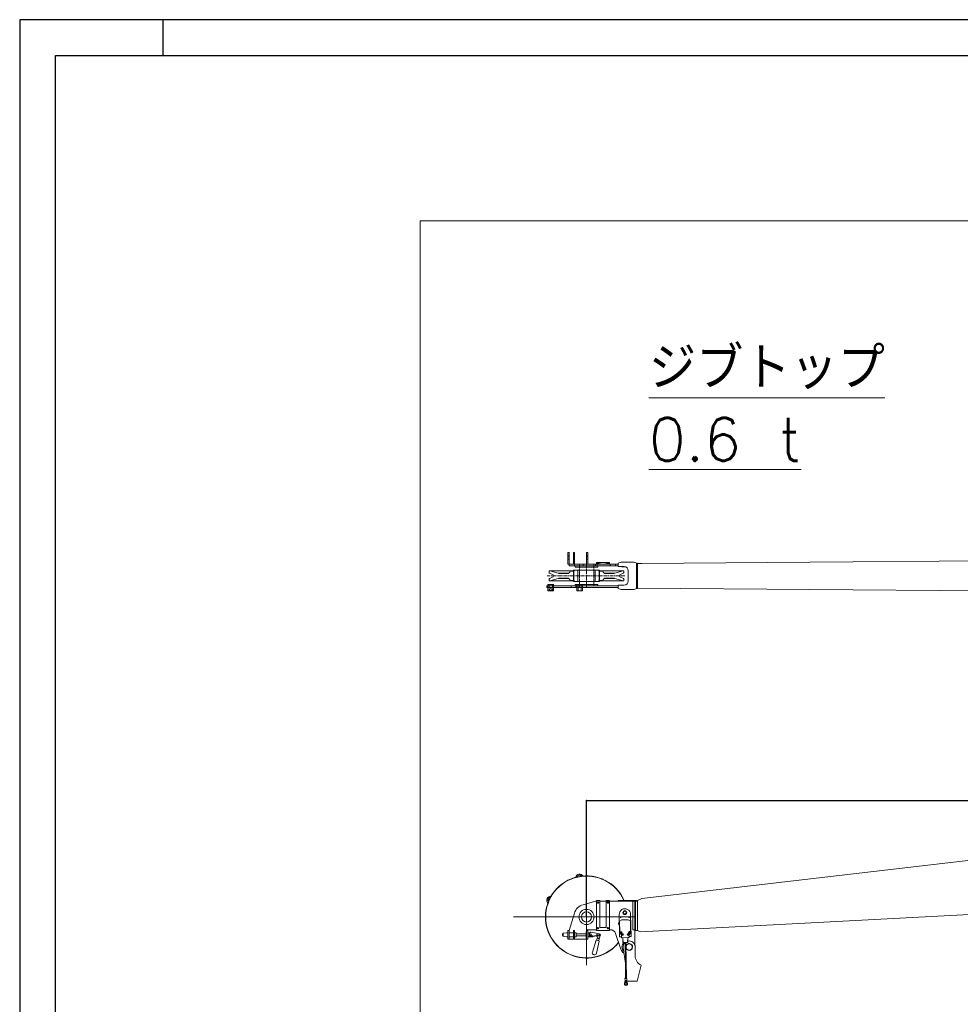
# Model space of a CAD drawing. Extents: x 0 to 59450, y 0 to 42050.
# Tile 75 of 256: x 0 to 6576, y 35166 to 42050. Entities that reach past the tile are written whole.
import ezdxf

# ---------------------------------------------------------------- set-up
doc = ezdxf.new("R2010")
doc.units = 0
doc.header["$LTSCALE"] = 20
doc.header["$MEASUREMENT"] = 0
doc.linetypes.add('CENTER', pattern=[2, 1.25, -0.25, 0.25, -0.25])
doc.linetypes.add('HIDDEN', pattern=[0.375, 0.25, -0.125])
doc.layers.get('0').update_dxf_attribs({"linetype": 'CONTINUOUS'})
doc.layers.get('Defpoints').update_dxf_attribs({"linetype": 'CONTINUOUS'})
doc.styles.add('KNJYOKO', font='TXT', dxfattribs={"bigfont": 'BIGFONT'})
doc.dimstyles.new('DXF001', dxfattribs={"dimtxt": 3.1, "dimasz": 2, "dimexe": 2, "dimexo": 0.8, "dimgap": 0.09, "dimtad": 1, "dimdsep": 46, "dimtxsty": 'STANDARD', "dimcen": 0.09, "dimazin": 2, "dimtfac": 0.645161, "dimtdec": 4, "dimtmove": 0, "dimatfit": 3, "dimfxl": 1, "dimtvp": 0.66129, "dimtolj": 1, "dimtzin": 0, "dimarcsym": 0})

# ---------------------------------------------------------------- blocks, each defined once
blk = doc.blocks.new('_OPEN')
at = {"color": 0, "linetype": 'ByBlock', "lineweight": -2}
for p, q in [((-1, 0.166667), (0, 0)), ((0, 0), (-1, -0.166667)), ((0, 0), (-1, 0))]:
    blk.add_line(p, q, dxfattribs=at)
blk = doc.blocks.new('*D42')
at = {"color": 0, "linetype": 'Continuous', "lineweight": -2}
for p, q in [((3963, 35777.6), (3963, 36592.3)), ((3965, 36590.3), (11558, 36590.3)), ((11560, 36257.4), (11560, 36592.3))]:
    blk.add_line(p, q, dxfattribs=at)
at = {"layer": 'Defpoints', "color": 0, "linetype": 'Continuous'}
for p in [(11560, 36590.3), (11560, 36256.6), (3963, 35776.8)]:
    blk.add_point(p, dxfattribs=at)
at = {"color": 0, "linetype": 'Continuous', "lineweight": -2, "xscale": 2, "yscale": 2, "zscale": 2, "rotation": 180}
blk.add_blockref('_OPEN', (3963, 36590.3), dxfattribs=at)
at = {"color": 0, "linetype": 'Continuous', "lineweight": -2, "xscale": 2, "yscale": 2, "zscale": 2}
blk.add_blockref('_OPEN', (11560, 36590.3), dxfattribs=at)
at = {"color": 0, "linetype": 'Continuous', "lineweight": 13, "insert": (7935.4, 36640.4), "char_height": 100, "attachment_point": 5}
blk.add_mtext('\\A1;\\A1;7600', dxfattribs=at)

msp = doc.modelspace()

# ---------------------------------------------------------------- linework, layer by layer
at = {"color": 1, "linetype": 'Continuous'}
for p, q in [((59450, 42050), (0, 42050)), ((0, 42050), (0, 0)), ((1000, 42050), (1000, 41800))]:
    msp.add_line(p, q, dxfattribs=at)
at = {"color": 3, "linetype": 'Continuous'}
for p, q in [((250, 250), (250, 41800)), ((250, 41800), (59200, 41800))]:
    msp.add_line(p, q, dxfattribs=at)
at = {"color": 3, "linetype": 'Continuous', "lineweight": 13}
for p, q in [((23994.193, 40643.92), (2798.806, 40643.92)), ((2798.806, 40643.92), (2798.806, 29215.646)), ((3833.042, 38323.869), (3833.042, 38293.869)), ((3833.042, 38293.869), (3833.042, 38243.869)), ((3833.043, 38323.87), (3841.043, 38323.87)), ((3833.043, 38293.87), (3841.043, 38293.87)), ((3841.042, 38293.869), (3841.042, 38323.869)), ((3841.042, 38243.869), (3841.042, 38293.869)), ((3871.042, 38323.869), (3871.042, 38293.869)), ((3871.042, 38293.869), (3871.042, 38243.869)), ((3871.043, 38323.87), (3879.043, 38323.87)), ((3871.043, 38293.87), (3879.043, 38293.87)), ((3879.042, 38293.869), (3879.042, 38323.869)), ((3879.042, 38243.869), (3879.042, 38293.869)), ((3963.042, 38323.869), (3963.042, 38293.869)), ((3963.042, 38293.869), (3963.042, 38243.869)), ((3963.043, 38323.87), (3971.043, 38323.87)), ((3963.043, 38293.87), (3971.043, 38293.87)), ((3971.042, 38293.869), (3971.042, 38323.869)), ((3971.042, 38243.869), (3971.042, 38293.869)), ((8060.012, 38275.871), (5523.645, 38256.841)), ((3833.042, 38243.869), (3841.042, 38243.869)), ((3841.042, 38243.869), (3841.042, 38231.869)), ((3877.97, 38243.869), (3841.042, 38243.869)), ((3841.042, 38231.869), (3877.97, 38231.869)), ((3877.969, 38243.868), (3877.969, 38231.868)), ((3939.447, 38243.869), (3877.97, 38243.869)), ((3877.97, 38231.869), (3939.447, 38231.869)), ((4042.042, 38221.869), (3884.042, 38221.869)), ((3884.043, 38221.869), (3884.043, 38231.869)), ((4025.836, 38243.869), (3939.447, 38243.869)), ((3939.447, 38243.868), (3939.447, 38231.868)), ((3939.447, 38231.869), (4025.836, 38231.869)), ((4033.042, 38243.869), (4025.836, 38243.869)), ((4025.836, 38243.868), (4025.836, 38231.868)), ((4025.836, 38231.869), (4036.441, 38231.869)), ((4033.042, 38253.873), (4033.042, 38243.873)), ((4055.042, 38253.873), (4033.042, 38253.873)), ((4033.042, 38243.873), (4055.042, 38243.873)), ((4036.44, 38243.868), (4036.44, 38231.868)), ((4036.441, 38231.869), (4185.042, 38231.869)), ((4042.043, 38231.869), (4042.043, 38221.869)), ((4055.042, 38243.873), (4055.042, 38253.873)), ((4101.042, 38253.873), (4055.042, 38253.873)), ((4101.042, 38243.869), (4055.042, 38243.869)), ((4101.042, 38243.873), (4101.042, 38253.873)), ((4123.042, 38253.873), (4101.042, 38253.873)), ((4101.042, 38243.873), (4123.042, 38243.873)), ((4123.042, 38243.873), (4123.042, 38253.873)), ((4185.042, 38243.869), (4123.042, 38243.869)), ((4185.042, 38249.869), (4205.042, 38256.869)), ((4185.042, 38249.869), (4185.042, 38226.869)), ((4185.042, 38226.869), (4225.042, 38226.869)), ((4257.354, 38256.869), (4205.042, 38256.869)), ((4211.042, 38223.869), (4211.042, 38226.869)), ((4237.811, 38223.869), (4211.042, 38223.869)), ((4278.716, 38256.869), (4261.368, 38256.869)), ((4295.042, 38256.869), (4282.731, 38256.869)), ((4295.042, 38256.869), (4313.222, 38250.506)), ((4315.042, 38249.869), (4313.222, 38250.506)), ((4313.222, 38250.506), (4313.222, 38073.232)), ((4315.042, 38073.87), (4315.042, 38249.87)), ((4320.042, 38249.869), (4315.042, 38249.87)), ((4320.042, 38073.869), (4320.042, 38249.869)), ((4349.125, 38247.898), (4320.042, 38247.668)), ((5523.645, 38256.841), (4349.125, 38247.898)), ((3700.992, 38197.869), (3700.992, 38185.401)), ((3706.992, 38197.869), (3700.992, 38197.869)), ((3706.992, 38197.869), (3700.992, 38197.869)), ((3700.992, 38197.869), (3700.992, 38185.401)), ((3700.992, 38125.869), (3700.992, 38138.338)), ((3700.992, 38125.869), (3700.992, 38138.338)), ((3701.017, 38138.833), (3705.893, 38143.708)), ((3704.079, 38180.781), (3725.202, 38172.032)), ((3704.079, 38180.781), (3725.202, 38172.032)), ((3704.079, 38142.957), (3725.202, 38151.707)), ((3704.079, 38142.957), (3725.202, 38151.707)), ((3764.086, 38179.744), (3706.992, 38197.869)), ((3872.992, 38197.869), (3706.992, 38197.869)), ((3764.086, 38179.744), (3706.992, 38197.869)), ((3764.086, 38143.994), (3706.992, 38125.869)), ((3764.086, 38143.994), (3706.992, 38125.869)), ((3836.756, 38179.744), (3764.086, 38179.744)), ((3836.756, 38143.994), (3764.086, 38143.994)), ((3828.301, 38177.869), (3776.189, 38177.869)), ((3828.301, 38177.869), (3776.189, 38177.869)), ((3828.301, 38145.869), (3776.189, 38145.869)), ((3828.301, 38145.869), (3776.189, 38145.869)), ((3872.865, 38194.369), (3847.992, 38194.369)), ((3872.865, 38194.369), (3847.992, 38194.369)), ((3877.742, 38197.469), (3868.992, 38197.469)), ((3868.992, 38197.469), (3868.992, 38194.469)), ((3868.992, 38197.469), (3868.992, 38194.469)), ((3877.742, 38197.469), (3868.992, 38197.469)), ((3877.742, 38197.469), (3868.992, 38197.469)), ((3868.992, 38197.469), (3868.992, 38194.469)), ((3868.992, 38194.469), (3877.742, 38194.469)), ((3868.992, 38194.469), (3877.742, 38194.469)), ((3868.992, 38194.469), (3877.742, 38194.469)), ((3873.442, 38193.369), (3872.865, 38194.369)), ((3874.992, 38194.369), (3872.865, 38194.369)), ((3873.442, 38193.369), (3872.865, 38194.369)), ((3872.992, 38197.469), (3872.992, 38201.369)), ((3872.992, 38201.369), (3892.242, 38201.369)), ((3872.992, 38201.369), (3892.242, 38201.369)), ((3872.992, 38197.469), (3872.992, 38201.369)), ((3873.23, 38197.469), (3872.992, 38197.707)), ((3874.992, 38197.469), (3872.992, 38197.469)), ((3872.992, 38193.269), (3872.992, 38130.469)), ((3872.992, 38193.269), (3874.992, 38193.269)), ((3872.992, 38193.269), (3874.992, 38193.269)), ((3872.992, 38193.269), (3872.992, 38130.469)), ((3876.23, 38194.469), (3873.23, 38197.469)), ((3874.992, 38193.369), (3873.442, 38193.369)), ((3873.442, 38193.369), (3873.442, 38130.369)), ((3873.442, 38193.369), (3873.442, 38130.369)), ((3874.992, 38193.269), (3874.992, 38197.469)), ((3874.992, 38193.269), (3874.992, 38197.469)), ((3877.742, 38194.469), (3877.742, 38197.469)), ((3877.742, 38194.469), (3877.742, 38197.469)), ((3877.742, 38194.469), (3877.742, 38197.469)), ((3892.242, 38201.369), (3892.242, 38201.869)), ((3892.242, 38201.869), (3902.992, 38201.869)), ((3892.242, 38201.869), (3902.992, 38201.869)), ((3892.242, 38201.369), (3892.242, 38201.869)), ((3902.992, 38201.869), (3902.992, 38121.869)), ((3902.992, 38201.869), (3902.992, 38121.869)), ((3902.992, 38201.869), (4033.742, 38201.869)), ((4022.992, 38201.869), (4022.922, 38201.869)), ((4022.992, 38121.869), (4022.992, 38201.869)), ((4022.992, 38201.869), (4033.742, 38201.869)), ((4022.992, 38121.869), (4022.992, 38201.869)), ((4033.742, 38201.869), (4033.742, 38201.369)), ((4033.742, 38201.869), (4033.742, 38201.369)), ((4033.742, 38201.369), (4052.992, 38201.369)), ((4033.742, 38201.369), (4052.992, 38201.369)), ((4056.992, 38197.469), (4048.242, 38197.469)), ((4048.242, 38197.469), (4048.242, 38194.469)), ((4048.242, 38197.469), (4048.242, 38194.469)), ((4056.992, 38197.469), (4048.242, 38197.469)), ((4056.992, 38197.469), (4048.242, 38197.469)), ((4048.242, 38197.469), (4048.242, 38194.469)), ((4048.242, 38194.469), (4056.992, 38194.469)), ((4048.242, 38194.469), (4056.992, 38194.469)), ((4048.242, 38194.469), (4056.992, 38194.469)), ((4050.992, 38197.469), (4050.992, 38193.269)), ((4050.992, 38197.469), (4050.992, 38193.269)), ((4052.992, 38197.469), (4050.992, 38197.469)), ((4053.12, 38194.369), (4050.992, 38194.369)), ((4052.542, 38193.369), (4050.992, 38193.369)), ((4050.992, 38193.269), (4052.992, 38193.269)), ((4050.992, 38193.269), (4052.992, 38193.269)), ((4052.542, 38130.369), (4052.542, 38193.369)), ((4052.542, 38130.369), (4052.542, 38193.369)), ((4052.992, 38201.369), (4052.992, 38197.469)), ((4052.992, 38201.369), (4052.992, 38197.469)), ((4218.992, 38197.869), (4052.992, 38197.869)), ((4052.992, 38130.469), (4052.992, 38193.269)), ((4052.992, 38130.469), (4052.992, 38193.269)), ((4077.992, 38194.369), (4053.12, 38194.369)), ((4077.992, 38194.369), (4053.12, 38194.369)), ((4053.638, 38194.469), (4056.638, 38197.469)), ((4056.992, 38194.469), (4056.992, 38197.469)), ((4056.992, 38194.469), (4056.992, 38197.469)), ((4056.992, 38194.469), (4056.992, 38197.469)), ((4161.899, 38179.744), (4089.229, 38179.744)), ((4161.899, 38143.994), (4089.229, 38143.994)), ((4149.796, 38177.869), (4097.684, 38177.869)), ((4149.796, 38177.869), (4097.684, 38177.869)), ((4149.796, 38145.869), (4097.684, 38145.869)), ((4149.796, 38145.869), (4097.684, 38145.869)), ((4218.992, 38197.869), (4161.899, 38179.744)), ((4218.992, 38197.869), (4161.899, 38179.744)), ((4218.992, 38125.869), (4161.899, 38143.994)), ((4218.992, 38125.869), (4161.899, 38143.994)), ((4200.783, 38172.032), (4221.906, 38180.781)), ((4200.783, 38172.032), (4221.906, 38180.781)), ((4200.783, 38151.707), (4221.906, 38142.957)), ((4200.783, 38151.707), (4221.906, 38142.957)), ((4224.992, 38197.869), (4218.992, 38197.869)), ((4224.992, 38197.869), (4218.992, 38197.869)), ((4224.992, 38185.401), (4224.992, 38197.869)), ((4224.992, 38185.401), (4224.992, 38197.869)), ((4224.992, 38138.338), (4224.992, 38125.869)), ((4224.992, 38138.338), (4224.992, 38125.869)), ((4255.042, 38196.869), (4255.042, 38126.869)), ((3685.067, 38079.869), (3685.067, 38091.869)), ((3724.938, 38091.869), (3685.068, 38091.869)), ((3685.068, 38079.869), (3724.937, 38079.869)), ((3693.068, 38101.869), (3733.068, 38101.869)), ((3693.068, 38091.869), (3693.068, 38101.869)), ((3693.068, 38056.868), (3693.068, 38079.869)), ((3706.992, 38125.869), (3700.992, 38125.869)), ((3706.992, 38125.869), (3700.992, 38125.869)), ((3872.992, 38125.869), (3706.992, 38125.869)), ((3855.553, 38091.869), (3724.937, 38091.869)), ((3724.937, 38079.869), (3851.831, 38079.869)), ((3733.068, 38101.869), (3733.068, 38091.869)), ((3733.068, 38079.869), (3733.068, 38056.868)), ((3872.865, 38129.369), (3847.992, 38129.369)), ((3872.865, 38129.369), (3847.992, 38129.369)), ((3851.831, 38079.865), (3887.597, 38079.867)), ((3887.597, 38091.869), (3855.553, 38091.869)), ((3855.553, 38091.869), (3855.553, 38079.869)), ((3877.742, 38129.269), (3868.992, 38129.269)), ((3868.992, 38129.269), (3868.992, 38126.269)), ((3868.992, 38129.269), (3868.992, 38126.269)), ((3877.742, 38129.269), (3868.992, 38129.269)), ((3877.742, 38129.269), (3868.992, 38129.269)), ((3868.992, 38129.269), (3868.992, 38126.269)), ((3868.992, 38126.269), (3877.742, 38126.269)), ((3868.992, 38126.269), (3877.742, 38126.269)), ((3868.992, 38126.269), (3877.742, 38126.269)), ((3872.301, 38126.269), (3875.301, 38129.269)), ((3873.442, 38130.369), (3872.865, 38129.369)), ((3873.442, 38130.369), (3872.865, 38129.369)), ((3874.992, 38129.369), (3872.865, 38129.369)), ((3872.992, 38130.469), (3874.992, 38130.469)), ((3872.992, 38130.469), (3874.992, 38130.469)), ((3872.992, 38126.269), (3872.992, 38122.369)), ((3874.992, 38126.269), (3872.992, 38126.269)), ((3872.992, 38126.269), (3872.992, 38122.369)), ((3872.992, 38122.369), (3892.242, 38122.369)), ((3872.992, 38122.369), (3892.242, 38122.369)), ((3873.442, 38130.369), (3874.992, 38130.369)), ((3877.619, 38122.369), (3873.719, 38126.269)), ((3874.992, 38130.469), (3874.992, 38126.269)), ((3874.992, 38130.469), (3874.992, 38126.269)), ((3877.742, 38126.269), (3877.742, 38129.269)), ((3877.742, 38126.269), (3877.742, 38129.269)), ((3877.742, 38126.269), (3877.742, 38129.269)), ((3884.042, 38101.869), (3895.797, 38101.869)), ((3884.043, 38091.869), (3884.043, 38101.869)), ((3895.281, 38091.869), (3887.597, 38091.869)), ((3887.597, 38091.869), (3887.597, 38079.869)), ((3887.597, 38079.869), (3895.281, 38079.869)), ((3892.242, 38122.369), (3892.242, 38121.869)), ((3892.242, 38122.369), (3892.242, 38121.869)), ((3892.262, 38121.869), (3892.242, 38121.888)), ((3892.242, 38121.869), (3902.992, 38121.869)), ((3892.242, 38121.869), (4022.978, 38121.869)), ((3895.281, 38091.869), (3895.798, 38091.869)), ((3895.798, 38079.869), (3895.281, 38079.869)), ((3904.848, 38101.868), (3895.797, 38101.867)), ((3895.798, 38101.867), (3895.8, 38056.866)), ((3905.281, 38091.869), (3897.597, 38091.869)), ((3897.597, 38079.869), (3905.281, 38079.869)), ((3925.38, 38101.869), (3904.848, 38101.868)), ((3904.851, 38056.868), (3904.849, 38101.867)), ((3934.431, 38101.869), (3925.38, 38101.869)), ((3925.381, 38101.869), (3925.383, 38056.868)), ((3934.434, 38056.868), (3934.432, 38101.869)), ((3934.432, 38101.869), (4042.042, 38101.869)), ((3934.432, 38091.869), (3934.949, 38091.869)), ((3934.949, 38079.869), (3934.432, 38079.869)), ((3944.461, 38091.869), (3934.949, 38091.869)), ((3934.949, 38079.869), (3944.461, 38079.869)), ((3944.461, 38091.869), (3966.073, 38091.869)), ((3966.073, 38079.869), (3944.461, 38079.869)), ((3954.461, 38091.869), (3944.949, 38091.869)), ((3944.949, 38079.869), (3954.461, 38079.869)), ((4005.466, 38091.869), (3966.073, 38091.869)), ((3966.073, 38079.869), (4005.466, 38079.869)), ((4185.042, 38091.869), (4005.466, 38091.869)), ((4005.466, 38079.869), (4185.042, 38079.869)), ((4022.978, 38121.869), (4022.992, 38121.869)), ((4022.992, 38121.869), (4033.742, 38121.869)), ((4022.992, 38121.869), (4033.742, 38121.869)), ((4033.742, 38121.869), (4033.742, 38122.369)), ((4033.742, 38122.369), (4052.992, 38122.369)), ((4033.742, 38121.869), (4033.742, 38122.369)), ((4033.742, 38122.369), (4052.992, 38122.369)), ((4042.043, 38101.869), (4042.043, 38091.869)), ((4056.992, 38129.269), (4048.242, 38129.269)), ((4048.242, 38129.269), (4048.242, 38126.269)), ((4048.242, 38129.269), (4048.242, 38126.269)), ((4056.992, 38129.269), (4048.242, 38129.269)), ((4056.992, 38129.269), (4048.242, 38129.269)), ((4048.242, 38129.269), (4048.242, 38126.269)), ((4048.242, 38126.269), (4056.992, 38126.269)), ((4048.242, 38126.269), (4056.992, 38126.269)), ((4048.242, 38126.269), (4056.992, 38126.269)), ((4050.992, 38126.269), (4050.992, 38130.469)), ((4050.992, 38130.469), (4052.992, 38130.469)), ((4050.992, 38126.269), (4050.992, 38130.469)), ((4050.992, 38130.469), (4052.992, 38130.469)), ((4050.992, 38130.369), (4052.542, 38130.369)), ((4053.12, 38129.369), (4050.992, 38129.369)), ((4052.992, 38126.269), (4050.992, 38126.269)), ((4053.12, 38129.369), (4052.542, 38130.369)), ((4053.12, 38129.369), (4052.542, 38130.369)), ((4052.992, 38122.369), (4052.992, 38126.269)), ((4052.992, 38122.369), (4052.992, 38126.269)), ((4218.992, 38125.869), (4052.992, 38125.869)), ((4077.992, 38129.369), (4053.12, 38129.369)), ((4077.992, 38129.369), (4053.12, 38129.369)), ((4056.149, 38126.269), (4056.992, 38127.113)), ((4056.992, 38126.269), (4056.992, 38129.269)), ((4056.992, 38126.269), (4056.992, 38129.269)), ((4056.992, 38126.269), (4056.992, 38129.269)), ((4185.042, 38073.869), (4185.042, 38096.869)), ((4185.042, 38096.869), (4225.042, 38096.869)), ((4205.042, 38066.869), (4185.042, 38073.869)), ((4224.992, 38125.869), (4218.992, 38125.869)), ((4224.992, 38125.869), (4218.992, 38125.869)), ((4313.222, 38073.232), (4295.042, 38066.869)), ((4315.042, 38073.869), (4313.222, 38073.232)), ((4315.042, 38073.87), (4320.042, 38073.869)), ((4320.054, 38075.458), (8052.013, 38047.644)), ((3733.068, 38056.869), (3693.068, 38056.869)), ((3895.799, 38056.867), (3904.85, 38056.868)), ((3904.85, 38056.868), (3925.382, 38056.869)), ((3925.382, 38056.869), (3934.433, 38056.869)), ((4295.042, 38066.869), (4205.042, 38066.869)), ((8052.014, 36338.796), (4349.123, 35906.243)), ((3963.038, 35776.813), (3963.038, 36114.314)), ((3692.602, 35896.722), (3692.102, 35896.233)), ((3692.104, 35893.736), (3692.102, 35896.233)), ((3692.104, 35891.235), (3692.103, 35893.736)), ((3692.104, 35893.736), (3692.605, 35893.737)), ((3692.105, 35891.237), (3692.607, 35890.735)), ((3702.539, 35896.727), (3692.6, 35896.722)), ((3692.6, 35896.723), (3692.6, 35896.707)), ((3692.607, 35893.739), (3692.607, 35893.654)), ((3692.607, 35890.735), (3699.074, 35890.739)), ((4025.834, 35886.395), (3939.444, 35862.642)), ((4033.037, 35682.847), (4033.039, 35892.847)), ((4055.039, 35892.847), (4033.039, 35892.847)), ((4038.059, 35877.865), (4038.039, 35877.865)), ((4055.037, 35702.847), (4055.039, 35892.847)), ((4185.042, 35887.824), (4055.039, 35887.826)), ((4101.039, 35892.846), (4101.037, 35702.846)), ((4123.039, 35892.846), (4101.039, 35892.846)), ((4108.059, 35877.865), (4108.039, 35877.865)), ((4123.037, 35682.846), (4123.039, 35892.846)), ((4185.039, 35892.828), (4205.039, 35892.833)), ((4185.039, 35887.828), (4185.039, 35892.828)), ((4205.039, 35887.833), (4185.039, 35887.828)), ((4295.039, 35892.832), (4205.039, 35892.833)), ((4205.039, 35892.833), (4205.039, 35887.833)), ((4205.039, 35887.833), (4295.039, 35887.832)), ((4286.736, 35687.823), (4286.738, 35887.823)), ((4294.028, 35887.819), (4301.039, 35887.815)), ((4295.039, 35892.832), (4313.219, 35892.828)), ((4295.039, 35887.832), (4295.039, 35892.832)), ((4315.039, 35887.827), (4295.039, 35887.832)), ((4301.039, 35887.816), (4301.037, 35687.823)), ((4305.039, 35887.815), (4301.039, 35887.815)), ((4305.039, 35887.827), (4305.037, 35681.827)), ((4315.039, 35887.827), (4313.219, 35892.828)), ((4320.036, 35887.827), (4315.038, 35887.827)), ((4320.037, 35681.827), (4320.039, 35887.827)), ((4320.072, 35891.819), (4320.51, 35891.871)), ((4320.51, 35891.823), (4320.072, 35891.772)), ((4320.072, 35891.772), (4320.072, 35891.819)), ((4320.072, 35891.772), (4320.51, 35888.024)), ((4320.51, 35892.9), (4320.508, 35687.766)), ((4349.123, 35906.243), (4320.51, 35892.9)), ((4320.51, 35892.951), (4320.51, 35892.9)), ((4320.54, 35892.948), (4320.51, 35892.949)), ((4349.153, 35906.291), (4320.54, 35892.948)), ((4320.54, 35892.914), (4320.54, 35892.951)), ((4338.158, 35673.672), (8060.009, 35869.094)), ((3877.966, 35802.975), (3841.037, 35682.828)), ((4320.038, 35808.259), (4320.09, 35808.199)), ((3963.039, 35776.813), (3453.596, 35776.813)), ((3963.038, 35776.813), (3625.538, 35776.813)), ((3963.038, 35776.813), (4300.538, 35776.813)), ((3963.038, 35776.813), (3963.038, 35439.313)), ((4194.968, 35736.185), (4185.989, 35734.901)), ((4185.991, 35734.903), (4186.141, 35727.114)), ((4194.355, 35638.625), (4191.355, 35793.596)), ((4194.735, 35748.193), (4209.578, 35756.481)), ((4196.192, 35672.957), (4194.735, 35748.193)), ((4209.578, 35756.481), (4254.569, 35757.352)), ((4254.569, 35757.352), (4269.721, 35749.644)), ((4269.721, 35749.644), (4271.178, 35674.408)), ((4271.34, 35795.144), (4274.34, 35640.173)), ((4320.038, 35730.208), (4320.079, 35730.159)), ((3800.167, 35662.475), (3800.161, 35641.346)), ((3822.81, 35665.403), (3800.17, 35662.477)), ((3833.037, 35665.401), (3822.81, 35665.402)), ((3833.036, 35621.861), (3833.037, 35681.861)), ((3841.037, 35681.861), (3833.037, 35681.861)), ((3841.037, 35681.861), (3841.036, 35621.855)), ((3841.037, 35682.828), (3841.037, 35681.862)), ((3871.037, 35665.389), (3841.037, 35665.398)), ((3871.036, 35621.861), (3871.037, 35681.861)), ((3879.037, 35681.861), (3871.037, 35681.861)), ((3879.037, 35681.861), (3879.036, 35621.855)), ((3890.811, 35665.383), (3879.037, 35665.387)), ((3890.811, 35665.383), (3890.802, 35638.383)), ((3960.009, 35659.862), (3890.809, 35659.883)), ((3960.007, 35651.867), (3960.01, 35663.362)), ((3961.038, 35664.385), (3960.012, 35663.36)), ((3961.033, 35640.034), (3961.04, 35663.706)), ((3961.038, 35663.706), (3963.037, 35663.705)), ((3961.04, 35663.706), (3961.044, 35675.534)), ((3961.045, 35675.534), (3963.037, 35675.533)), ((3963.036, 35621.86), (3963.037, 35681.86)), ((3963.037, 35687.827), (4033.037, 35687.826)), ((3963.037, 35687.827), (3963.037, 35681.862)), ((3971.037, 35681.86), (3963.037, 35681.86)), ((3971.037, 35681.86), (3971.036, 35621.854)), ((3971.037, 35675.531), (3973.043, 35675.53)), ((3971.037, 35663.703), (3973.043, 35663.702)), ((3973.04, 35663.702), (3973.033, 35640.031)), ((3973.044, 35675.53), (3973.04, 35663.702)), ((3982.011, 35665.356), (3973.041, 35665.359)), ((3982.011, 35666.863), (3982.002, 35636.863)), ((3988.957, 35666.861), (3982.011, 35666.863)), ((3989.216, 35667.572), (3984.49, 35654.6)), ((4053.49, 35659.705), (3994.841, 35670.774)), ((4033.037, 35682.847), (4123.037, 35682.846)), ((4101.037, 35702.846), (4055.037, 35702.847)), ((4123.037, 35687.825), (4127.997, 35687.825)), ((4165.821, 35660.836), (4203.755, 35550.56)), ((4186.14, 35727.113), (4195.161, 35726.181)), ((4203.69, 35673.102), (4196.192, 35672.957)), ((4196.453, 35659.459), (4196.192, 35672.95)), ((4196.453, 35659.459), (4203.952, 35659.604)), ((4196.477, 35658.21), (4196.453, 35659.459)), ((4263.465, 35659.506), (4260.794, 35642.451)), ((4271.463, 35659.634), (4263.465, 35659.48)), ((4263.465, 35659.506), (4263.465, 35659.48)), ((4271.178, 35674.408), (4263.679, 35674.263)), ((4263.94, 35660.766), (4271.439, 35660.911)), ((4271.178, 35674.402), (4271.439, 35660.911)), ((4271.439, 35660.911), (4271.463, 35659.661)), ((4271.463, 35659.661), (4271.463, 35659.634)), ((4301.037, 35687.823), (4286.736, 35687.823)), ((4301.036, 35581.191), (4301.037, 35687.823)), ((4301.037, 35687.725), (4305.038, 35687.725)), ((4301.039, 35687.815), (4305.037, 35687.815)), ((4305.037, 35681.827), (4320.037, 35681.827)), ((4305.037, 35681.827), (4305.038, 35681.71)), ((4305.038, 35681.71), (4320.038, 35681.71)), ((4320.038, 35681.71), (4320.037, 35681.827)), ((4320.508, 35687.766), (4320.34, 35682.713)), ((4320.34, 35682.713), (4338.158, 35673.672)), ((3795.808, 35657.515), (3795.805, 35646.313)), ((3795.805, 35646.313), (3795.805, 35646.306)), ((3800.163, 35641.343), (3822.803, 35638.403)), ((3822.811, 35638.405), (3833.036, 35638.401)), ((3828.805, 35638.403), (3828.803, 35638.403)), ((3841.036, 35621.861), (3833.036, 35621.861)), ((3833.036, 35621.861), (3833.037, 35621.828)), ((3833.037, 35621.828), (3841.037, 35621.828)), ((3841.037, 35621.828), (3841.036, 35621.861)), ((3841.037, 35638.398), (3871.037, 35638.389)), ((3841.037, 35621.828), (3963.037, 35621.827)), ((3879.036, 35621.861), (3871.036, 35621.861)), ((3871.036, 35621.861), (3871.037, 35621.828)), ((3879.037, 35621.828), (3879.036, 35621.861)), ((3879.037, 35638.387), (3890.802, 35638.383)), ((3960.005, 35643.862), (3890.804, 35643.883)), ((3960.003, 35640.362), (3960.007, 35651.867)), ((3960.005, 35640.361), (3961.031, 35639.335)), ((3961.033, 35640.034), (3961.03, 35628.191)), ((3963.037, 35640.034), (3961.031, 35640.034)), ((3961.031, 35628.191), (3963.037, 35628.19)), ((3971.036, 35621.86), (3963.036, 35621.86)), ((3963.036, 35621.86), (3963.037, 35621.827)), ((3963.037, 35621.827), (3971.037, 35621.827)), ((3971.037, 35621.827), (3971.036, 35621.86)), ((3973.036, 35640.031), (3971.037, 35640.031)), ((3971.037, 35628.188), (3973.028, 35628.187)), ((3973.03, 35628.187), (3973.033, 35640.031)), ((3973.033, 35638.359), (3982.002, 35638.356)), ((3982.002, 35636.863), (4006.499, 35636.855)), ((3992.004, 35643.861), (4006.501, 35643.857)), ((4030.5, 35614.121), (4004.03, 35530.818)), ((4006.499, 35636.856), (4006.5, 35640.856)), ((4006.501, 35642.857), (4006.5, 35640.856)), ((4006.501, 35643.857), (4006.501, 35642.857)), ((4006.501, 35642.857), (4018.468, 35642.853)), ((4018.468, 35642.853), (4020.2, 35643.853)), ((4020.2, 35643.844), (4020.185, 35643.844)), ((4020.2, 35643.853), (4052.004, 35643.843)), ((4024.002, 35643.846), (4024.013, 35643.852)), ((4032.381, 35643.833), (4024.002, 35643.835)), ((4034.401, 35615.146), (4030.5, 35614.121)), ((4032.331, 35643.849), (4032.337, 35643.847)), ((4032.508, 35643.81), (4032.503, 35643.812)), ((4032.504, 35643.849), (4032.504, 35643.81)), ((4032.532, 35643.798), (4032.507, 35643.792)), ((4032.974, 35523.052), (4051.748, 35608.42)), ((4034.398, 35615.147), (4038.098, 35628.756)), ((4041.642, 35613.204), (4034.398, 35615.147)), ((4038.905, 35631.725), (4038.098, 35628.756)), ((4038.098, 35628.756), (4052.539, 35624.882)), ((4038.431, 35629.984), (4038.432, 35629.988)), ((4038.941, 35631.858), (4038.905, 35631.725)), ((4038.905, 35631.725), (4038.92, 35631.778)), ((4038.941, 35631.858), (4053.372, 35627.987)), ((4048.886, 35611.26), (4041.642, 35613.204)), ((4052.539, 35624.882), (4048.886, 35611.26)), ((4051.748, 35608.42), (4048.887, 35611.26)), ((4052.539, 35624.882), (4053.372, 35627.987)), ((4052.87, 35626.111), (4052.869, 35626.111)), ((4052.871, 35626.111), (4052.87, 35626.111)), ((4052.872, 35626.111), (4052.871, 35626.111)), ((4052.873, 35626.111), (4052.872, 35626.111)), ((4052.874, 35626.111), (4052.873, 35626.111)), ((4053.372, 35627.987), (4059.25, 35649.899)), ((4207.853, 35638.886), (4194.355, 35638.625)), ((4204.476, 35658.364), (4196.477, 35658.21)), ((4204.476, 35658.338), (4196.477, 35658.183)), ((4196.477, 35658.21), (4196.477, 35658.183)), ((4204.476, 35658.364), (4204.476, 35658.338)), ((4207.804, 35641.426), (4204.476, 35658.364)), ((4207.998, 35631.428), (4207.804, 35641.426)), ((4260.988, 35632.453), (4207.998, 35631.428)), ((4207.998, 35631.401), (4207.998, 35631.428)), ((4218.054, 35598.527), (4215.996, 35631.58)), ((4217.994, 35631.62), (4220.052, 35598.567)), ((4220.052, 35598.567), (4250.214, 35599.151)), ((4250.251, 35597.236), (4220.089, 35596.652)), ((4220.089, 35596.632), (4233.171, 35596.885)), ((4233.169, 35596.995), (4237.914, 35351.841)), ((4233.169, 35596.895), (4233.171, 35596.895)), ((4235.17, 35596.938), (4235.265, 35596.94)), ((4235.17, 35596.935), (4239.912, 35351.981)), ((4242.01, 35346.919), (4237.168, 35597.072)), ((4237.17, 35596.962), (4250.252, 35597.215)), ((4250.214, 35599.151), (4250.991, 35632.259)), ((4250.251, 35597.215), (4250.251, 35597.236)), ((4252.989, 35632.296), (4252.212, 35599.188)), ((4260.987, 35632.427), (4252.989, 35632.272)), ((4260.794, 35642.451), (4260.988, 35632.453)), ((4274.34, 35640.173), (4260.843, 35639.912)), ((4260.988, 35632.453), (4260.988, 35632.427)), ((4219.054, 35560.215), (4235.957, 35452.919)), ((4303.501, 35506.804), (4303.536, 35566.804)), ((4235.969, 35452.32), (4235.91, 35351.903)), ((4235.958, 35452.899), (4235.955, 35452.919)), ((4303.501, 35506.804), (4303.501, 35506.786)), ((4316.895, 35326.796), (4344.461, 35438.78)), ((4233.781, 35332.86), (4227.671, 35311.518)), ((4229.621, 35311.065), (4235.873, 35332.899)), ((4236.919, 35332.919), (4230.582, 35310.79)), ((4232.01, 35346.828), (4244.008, 35347.061)), ((4232.281, 35332.831), (4232.01, 35346.828)), ((4244.279, 35333.063), (4232.281, 35332.831)), ((4232.478, 35310.142), (4238.325, 35330.566)), ((4233.911, 35351.963), (4234.012, 35346.764)), ((4233.913, 35351.863), (4235.912, 35351.903)), ((4235.912, 35351.903), (4239.912, 35351.981)), ((4236.009, 35346.906), (4235.912, 35351.9)), ((4237.259, 35326.843), (4316.895, 35326.796)), ((4238.275, 35332.946), (4238.277, 35332.922)), ((4238.326, 35330.566), (4244.96, 35310.384)), ((4246.829, 35311.105), (4239.641, 35332.972)), ((4239.912, 35351.979), (4240.008, 35346.983)), ((4240.687, 35332.992), (4247.779, 35311.417)), ((4249.71, 35311.945), (4242.779, 35333.032)), ((4244.008, 35347.061), (4244.279, 35333.063)), ((4260.894, 35326.804), (4244.823, 35326.813)), ((4290.674, 35326.793), (4260.895, 35326.811)), ((4227.698, 35311.612), (4227.7, 35311.611)), ((4230.581, 35310.787), (4230.672, 35310.761)), ((4244.93, 35310.479), (4244.932, 35310.479)), ((4247.777, 35311.418), (4247.868, 35311.448))]:
    msp.add_line(p, q, dxfattribs=at)
at = {"color": 3, "linetype": 'HIDDEN', "lineweight": 13}
for p, q in [((3833.043, 38305.869), (3841.043, 38305.869)), ((3841.043, 38277.87), (3833.043, 38277.87)), ((3871.043, 38305.869), (3879.043, 38305.869)), ((3879.043, 38277.87), (3871.043, 38277.87)), ((3963.043, 38305.869), (3971.043, 38305.869)), ((3971.043, 38277.87), (3963.043, 38277.87)), ((3913.042, 38231.869), (3913.042, 38101.868)), ((3913.043, 38243.868), (3913.043, 38231.868)), ((3963.042, 38231.869), (3963.042, 38243.869)), ((4013.042, 38231.869), (4013.042, 38221.869)), ((4013.042, 38091.869), (4013.042, 38221.869)), ((4013.043, 38243.868), (4013.043, 38231.868)), ((4038.062, 38243.912), (4038.042, 38243.912)), ((4038.042, 38243.873), (4038.042, 38243.912)), ((4038.062, 38243.912), (4038.062, 38243.873)), ((4038.842, 38243.873), (4038.842, 38253.873)), ((4047.242, 38253.873), (4047.242, 38243.873)), ((4108.062, 38243.912), (4108.042, 38243.912)), ((4108.042, 38243.873), (4108.042, 38243.912)), ((4108.062, 38243.912), (4108.062, 38243.873)), ((4108.843, 38243.873), (4108.843, 38253.873)), ((4117.242, 38253.873), (4117.242, 38243.873)), ((4128.001, 38243.868), (4128.001, 38231.868)), ((4165.825, 38243.868), (4165.825, 38231.868)), ((4261.368, 38256.869), (4257.354, 38256.869)), ((4282.731, 38256.869), (4278.716, 38256.869)), ((3693.068, 38079.869), (3693.068, 38091.869)), ((3701.568, 38101.869), (3701.568, 38056.868)), ((3724.567, 38101.869), (3724.567, 38056.868)), ((3733.068, 38091.869), (3733.068, 38079.869)), ((3895.798, 38091.869), (3934.432, 38091.869)), ((3934.432, 38079.869), (3895.798, 38079.869)), ((3913.042, 38101.869), (3913.042, 38091.869)), ((3913.042, 38091.869), (3913.042, 38079.869)), ((3963.043, 38091.869), (3963.043, 38079.869))]:
    msp.add_line(p, q, dxfattribs=at)
at = {"color": 3, "linetype": 'CENTER', "lineweight": 13}
for p, q in [((3962.99, 38237.265), (3963.091, 38093.057)), ((4229.992, 38161.869), (3688.001, 38161.869))]:
    msp.add_line(p, q, dxfattribs=at)
at = {"color": 3, "linetype": 'Continuous', "lineweight": 13}
for centre, radius in [((3713.068, 38066.869), 6.5), ((4043.039, 35877.847), 5), ((4043.039, 35877.84), 4.98), ((4043.039, 35877.847), 4.2), ((4113.039, 35877.846), 5), ((4113.039, 35877.84), 4.98), ((4113.039, 35877.846), 4.2), ((3963.038, 35776.835), 53), ((3963.038, 35776.835), 35.5), ((4231.096, 35807.367), 13.5), ((4231.092, 35807.381), 10), ((4201.741, 35773.793), 2), ((4261.729, 35774.954), 2), ((4043.037, 35697.847), 5), ((4043.037, 35697.84), 4.98), ((4043.037, 35697.847), 4.2), ((4113.037, 35697.846), 5), ((4113.037, 35697.84), 4.98), ((4113.037, 35697.846), 4.2), ((4203.821, 35666.333), 4.25), ((4214.061, 35654.049), 6.75), ((4254.053, 35654.823), 6.75), ((4254.054, 35654.803), 4.25), ((4254.054, 35654.797), 4), ((4263.81, 35667.494), 4.25), ((3992.007, 35651.861), 5), ((4037.006, 35650.848), 3), ((4052.007, 35651.843), 3), ((4214.061, 35654.029), 4.25), ((4214.061, 35654.022), 4), ((4261.036, 35566.831), 22)]:
    msp.add_circle(centre, radius, dxfattribs=at)
for centre, radius, start, end in [((4225.042, 38196.869), 30, 0, 90), ((3705.992, 38185.401), 5, 180, 247.5), ((3705.992, 38185.401), 5, 180, 247.5), ((3705.992, 38138.338), 5, 112.5, 180), ((3705.992, 38138.338), 5, 112.5, 180), ((3720.992, 38161.869), 11, 292.5, 427.5), ((3720.992, 38161.869), 11, 292.5, 427.5), ((3776.189, 38217.869), 40, 252.38742, 270), ((3776.189, 38217.869), 40, 252.38742, 270), ((3776.189, 38105.869), 40, 90, 107.612578), ((3776.189, 38105.869), 40, 90, 107.612578), ((3828.301, 38197.869), 20, 270, 349.92134), ((3828.301, 38197.869), 20, 270, 349.92134), ((3828.301, 38125.869), 20, 10.07866, 90), ((3828.301, 38125.869), 20, 10.07866, 90), ((4097.684, 38197.869), 20, 190.07866, 270), ((4097.684, 38197.869), 20, 190.07866, 270), ((4097.684, 38125.869), 20, 90, 169.921342), ((4097.684, 38125.869), 20, 90, 169.921342), ((4149.796, 38217.869), 40, 270, 287.61258), ((4149.796, 38217.869), 40, 270, 287.61258), ((4149.796, 38105.869), 40, 72.38742, 90), ((4149.796, 38105.869), 40, 72.38742, 90), ((4204.992, 38161.869), 11, 112.5, 247.5), ((4204.992, 38161.869), 11, 112.5, 247.5), ((4219.992, 38185.401), 5, 292.5, 360), ((4219.992, 38185.401), 5, 292.5, 360), ((4219.992, 38138.338), 5, 0, 67.5), ((4219.992, 38138.338), 5, 0, 67.5), ((4225.042, 38126.869), 30, 270, 360), ((3915.114, 36048.533), 28, 31.82707, 168.17801), ((3963.038, 35776.813), 287.5, 23.799969, 180.38297), ((3963.038, 35776.815), 285.5, 23.976832, 180.38297), ((3915.114, 36048.533), 20.5, 42.681511, 157.32353), ((3915.113, 36048.539), 20, 43.70768, 156.29737), ((3713.066, 35893.728), 28, 86.646112, 223.22205), ((3687.638, 35896.695), 4.962, 359.8684774, 360.1315103), ((3679.408, 35896.669), 13.193, 359.9355481, 360.0644481), ((3665.538, 35896.636), 27.062, 359.9613609, 360.0386389), ((3646.439, 35895.543), 46.174, 1.2794961, 1.3339096), ((3618.344, 35896.548), 74.257, 359.980336, 360.0196637), ((3581.167, 35896.494), 111.435, 359.9849762, 360.015024), ((3532.684, 35896.432), 159.917, 359.9882483, 360.0117518), ((3475.186, 35893.385), 217.437, 0.7748795, 0.7941251), ((3713.066, 35893.728), 20.5, 97.443286, 171.60163), ((3713.066, 35893.735), 20, 98.475493, 171.40865), ((4036.438, 35847.826), 40, 94.873969, 105.37335), ((3963.038, 35776.827), 89, 105.37335, 162.91447), ((4231.348, 35794.37), 40, 1.1089346, 181.10894), ((4318.284, 35806.686), 2.357, 38.0676449, 39.9601201), ((4318.333, 35806.713), 2.302, 36.3512541, 38.2812819), ((4318.373, 35806.759), 2.242, 34.0585424, 36.017355), ((4318.404, 35806.767), 2.212, 32.3550427, 34.3346075), ((4318.436, 35806.801), 2.167, 30.0336339, 32.0341769), ((4318.46, 35806.801), 2.146, 28.3339809, 30.3501111), ((4318.482, 35806.827), 2.114, 25.9845758, 28.0145552), ((4318.497, 35806.82), 2.104, 24.2996422, 26.3373518), ((4318.51, 35806.838), 2.084, 21.9357632, 23.9797549), ((4318.514, 35806.854), 2.074, 19.5486106, 21.5924934), ((4318.516, 35806.839), 2.078, 17.8988904, 19.9403448), ((4318.51, 35806.85), 2.081, 15.5180647, 17.5502025), ((4314.754, 35807.436), 5.9, 347.3183351, 349.0239869), ((4318.503, 35806.833), 2.092, 13.8937825, 15.9170983), ((4318.489, 35806.815), 2.109, 12.2761837, 14.2864362), ((4318.447, 35806.781), 2.15, 347.431453, 350.9919216), ((4318.467, 35806.824), 2.13, 9.9265612, 11.9147524), ((4318.428, 35806.832), 2.166, 7.5851371, 9.5392925), ((4318.328, 35806.804), 2.271, 350.8911107, 353.0598413), ((4318.412, 35806.816), 2.184, 5.9990415, 7.9442912), ((4314.238, 35807.042), 6.365, 355.3800953, 355.9774574), ((4318.411, 35806.831), 2.184, 3.6511014, 5.6023849), ((4317.996, 35806.81), 2.6, 355.2776223, 356.891224), ((4318.319, 35806.811), 2.277, 2.1495605, 4.0202527), ((4318.519, 35806.788), 2.077, 356.7149853, 358.8582742), ((4318.134, 35806.793), 2.463, 0.6838233, 2.4083109), ((4318.262, 35806.815), 2.334, 358.3140766, 360.1702449), ((3963.038, 35776.814), 287.5, 180.383, 321.37781), ((3963.038, 35776.815), 285.5, 180.38299, 321.63274), ((4317.057, 35791.582), 4, 318.1792, 344.50015), ((4318.406, 35728.798), 2.158, 37.4601971, 39.1314187), ((4318.441, 35728.836), 2.107, 35.5217685, 37.2189179), ((4318.47, 35728.833), 2.085, 34.3381016, 36.0547698), ((4318.491, 35728.857), 2.054, 32.3894466, 34.1192839), ((4318.513, 35728.846), 2.041, 31.2315412, 32.9748122), ((4318.53, 35728.897), 2.001, 28.4689568, 30.2220951), ((4318.544, 35728.881), 1.996, 27.3212763, 29.082932), ((4318.554, 35728.893), 1.982, 25.3547959, 27.1207831), ((4318.561, 35728.905), 1.97, 23.3839626, 25.1531406), ((4318.563, 35728.913), 1.965, 21.4013712, 23.1697867), ((4318.563, 35728.888), 1.974, 20.3135338, 22.0792478), ((4318.556, 35728.893), 1.979, 18.349395, 20.107804), ((4318.549, 35728.899), 1.983, 16.390739, 18.1425877), ((4318.538, 35728.903), 1.993, 14.4325311, 16.1755204), ((4318.518, 35728.872), 2.02, 13.4060574, 15.1322781), ((4318.486, 35728.873), 2.051, 11.4827552, 13.1827621), ((4318.476, 35728.88), 2.06, 9.542392, 11.2387162), ((4318.48, 35728.889), 2.054, 7.6007736, 9.3080438), ((4315.184, 35729.139), 5.367, 352.8813895, 354.4268663), ((4318.4, 35728.851), 2.139, 6.6879537, 8.3281877), ((4318.231, 35728.843), 2.308, 4.8848655, 6.3999171), ((4318.584, 35728.851), 1.955, 353.1725958, 356.3979989), ((4318.362, 35728.869), 2.175, 2.8657403, 4.5051722), ((4318.614, 35728.855), 1.925, 1.7329349, 3.6388352), ((4318.458, 35728.851), 2.081, 356.5963399, 358.5455152), ((4318.131, 35728.843), 2.408, 0.2335751, 1.6678637), ((4314.507, 35728.826), 6.031, 359.7404109, 360.2595915), ((3800.808, 35657.517), 5, 97.368803, 179.98276), ((3993.912, 35665.864), 4.997, 79.2882013, 160.0087088), ((4052.008, 35651.843), 8, 269.9737861, 439.3216502), ((4127.996, 35647.825), 40, 18.982772, 89.999424), ((4203.821, 35666.353), 6.75, 271.10893, 451.10894), ((4254.054, 35654.783), 4, 0.3212972, 180.91813), ((4263.81, 35667.514), 6.75, 91.108935, 271.10894), ((4317.012, 35713.582), 4, 319.15565, 351.80228), ((3800.805, 35646.304), 5, 179.98276, 262.59672), ((3822.804, 35638.402), 0.0015, 90, 127.6302498), ((3822.812, 35638.376), 0.0288, 100.4248188, 104.4963536), ((3822.83, 35638.325), 0.0826, 105.3247468, 106.7686033), ((3822.864, 35638.176), 0.235, 103.0303484, 103.7810369), ((3828.804, 35638.437), 0.0351, 249.4459278, 256.2792731), ((3828.801, 35638.421), 0.0183, 252.9385345, 265.6803456), ((3828.801, 35638.416), 0.0133, 260.8915042, 278.1607931), ((3992.006, 35651.861), 7.999, 159.9753718, 269.9858412), ((3992.083, 35651.909), 8.09, 207.1814506, 208.7374492), ((3992.062, 35651.889), 8.062, 208.6792118, 210.2399377), ((3992.031, 35651.866), 8.023, 210.2137811, 211.7807278), ((3991.997, 35651.841), 7.982, 211.7535658, 213.3283596), ((4029.256, 35634.349), 10, 345.57448, 431.04551), ((4052.007, 35651.826), 3, 89.982759, 179.82761), ((4052.007, 35651.826), 3, 0.1539954, 89.982759), ((4214.061, 35654.009), 4, 0.3212972, 180.91813), ((4251.036, 35566.829), 40, 131.65383, 179.99942), ((4220.05, 35598.651), 2, 183.56297, 271.10894), ((4261.036, 35566.822), 42.5, 135.06832, 188.95278), ((4233.173, 35596.906), 0.0112, 260.5905133, 275.9229473), ((4233.175, 35596.944), 0.0494, 269.0600686, 273.6992221), ((4233.175, 35597.104), 0.209, 271.0299552, 272.6750358), ((4233.276, 35593.565), 3.332, 91.4419921, 91.5796151), ((4233.239, 35595.269), 1.627, 91.3309397, 91.6479032), ((4233.554, 35582.035), 14.865, 91.313525, 91.3597919), ((4261.036, 35566.829), 24, 269.9912, 527.02014), ((4250.212, 35599.235), 2, 271.10893, 358.6549), ((4250.212, 35599.215), 2, 271.10893, 358.6549), ((4261.036, 35566.822), 42.5, 359.96635, 461.68231), ((4018.119, 35526.27), 14.805, 162.1098214, 255.4868986), ((4018.322, 35526.275), 15, 254.98276, 347.59546), ((3998.158, 35395.336), 132.376, 74.7512106, 74.8234259), ((4251.036, 35566.824), 50, 198.98276, 238.22875), ((4251.036, 35566.829), 40, 179.99942, 224.31191), ((4261.036, 35566.829), 24, 195.19069, 269.9912), ((4261.036, 35566.804), 42.5, 359.96635, 379.75881), ((4380.391, 35506.759), 76.89, 179.96635, 242.14137), ((4236.306, 35332.829), 1.973, 2.0000954, 2.7071325), ((4236.714, 35332.885), 1.564, 359.5585032, 360.4415101), ((4236.418, 35332.784), 1.863, 2.0187902, 2.7570081), ((4231.718, 35332.837), 6.561, 359.8954729, 360.1045268), ((4279.46, 35334.534), 41.217, 182.3762686, 182.4095631), ((4270.258, 35332.79), 31.978, 179.9785801, 180.0214208), ((4268.77, 35334.041), 30.516, 182.3734576, 182.418371), ((4272.455, 35332.742), 34.173, 179.9799886, 180.0200094), ((4275.07, 35332.718), 36.788, 179.9814114, 180.0185877), ((4276.626, 35334.302), 38.378, 182.3841282, 182.4197512), ((4278.552, 35332.67), 40.27, 179.9830544, 180.0169451), ((4281.598, 35334.466), 43.353, 182.3892135, 182.4207088), ((4284.532, 35334.567), 46.289, 182.3922444, 182.4217171), ((4288.196, 35332.599), 49.911, 179.9863567, 180.0136435), ((4292.013, 35334.838), 53.776, 182.3993862, 182.4247024), ((4297.202, 35332.551), 58.917, 179.9884609, 180.011538), ((4302.719, 35335.245), 64.49, 182.4045496, 182.4256332), ((4310.32, 35332.504), 72.034, 179.9905824, 180.0094175), ((4318.779, 35335.881), 80.563, 182.4107442, 182.427593), ((4238.754, 35308.449), 11.5, 164.02206, 378.19581), ((4227.698, 35311.587), 0.0242, 67.6199192, 84.7710551), ((4227.565, 35311.077), 0.551, 73.8122433, 75.0000621), ((4227.102, 35309.356), 2.333, 74.2868001, 74.6945315), ((4226.182, 35305.81), 5.997, 74.7815604, 74.9992941), ((4224.526, 35299.757), 12.272, 74.6077268, 74.7384343), ((4221.986, 35290.845), 21.538, 74.296946, 74.3853532), ((4218.302, 35277.92), 34.978, 74.1540894, 74.2170813), ((4213.535, 35260.481), 53.056, 74.296577, 74.3448075), ((4207.281, 35238.547), 75.865, 74.1951241, 74.2327963), ((4199.757, 35210.842), 104.571, 74.3325518, 74.3632784), ((4190.569, 35178.145), 138.535, 74.3000649, 74.3254104), ((4180.166, 35144.147), 174.082, 74.0101926, 74.0317613), ((4168.182, 35097.851), 221.891, 74.3100077, 74.3285133), ((4238.754, 35308.45), 9.5, 164.02206, 378.19581), ((4238.754, 35308.45), 8.5, 164.02206, 378.19581), ((4168.973, 35092.426), 226.886, 73.8499963, 73.8678731), ((4180.439, 35130.412), 187.21, 73.9664066, 73.9867856), ((4191.129, 35169.713), 146.486, 73.7158409, 73.7394734), ((4199.351, 35195.765), 119.175, 73.9710554, 73.9980653), ((4238.754, 35308.449), 6.5, 164.02206, 378.19581), ((4205.533, 35218.258), 95.85, 73.7798747, 73.8097546), ((4213.914, 35246.843), 66.062, 73.7961341, 73.8349673), ((4221.29, 35272.808), 39.07, 73.5000429, 73.5566248), ((4223.408, 35279.451), 32.1, 73.6990449, 73.7585457), ((4218.464, 35262.723), 49.544, 73.6091089, 73.6404485), ((4229.185, 35299.28), 11.446, 73.3389146, 73.4538297), ((4231.634, 35307.434), 2.933, 73.0967857, 73.5046744), ((4231.977, 35308.702), 1.621, 71.0842377, 71.6811231), ((4244.952, 35310.43), 0.0529, 103.9096047, 111.8757065), ((4245.353, 35309.302), 1.249, 108.7909117, 109.324586), ((4246.637, 35305.467), 5.295, 108.3973578, 108.5799218), ((4249.116, 35297.559), 13.581, 107.6959439, 107.7933948), ((4253.534, 35285.032), 26.861, 108.4916057, 108.5500942), ((4260.216, 35264.143), 48.792, 108.1138504, 108.1533917), ((4269.865, 35235.249), 79.254, 108.2208747, 108.2490376), ((4282.255, 35198.925), 117.631, 108.3996097, 108.4211706), ((4298.506, 35147.214), 171.831, 108.0820705, 108.098908)]:
    msp.add_arc(centre, radius, start, end, dxfattribs=at)

# ---------------------------------------------------------------- texts
at = {"color": 3, "linetype": 'Continuous', "lineweight": 13, "insert": (4399.393, 39765.406), "char_height": 300, "attachment_point": 1, "style": 'KNJYOKO'}
msp.add_mtext('{\\Lジブトップ}\\P{\\L0.6 t}', dxfattribs=at)

# ---------------------------------------------------------------- dimensions: what is measured, and where the dimension line sits
at = {"linetype": 'Continuous', "lineweight": 13}
dim = msp.add_linear_dim(base=(11560.042, 36590.306), p1=(3963.038, 35776.813), p2=(11560.042, 36256.583), text='\\A1;7600', dimstyle='DXF001', override={"dimtxt": 100, "dimasz": 2, "dimblk1": 'OPEN', "dimblk2": 'OPEN', "dimsah": 1}, dxfattribs=at)
dim.commit()
dim.dimension.update_dxf_attribs({"geometry": '*D42', "text_midpoint": (7935.44, 36590.306), "dimtype": 160})

doc.saveas('drawing.dxf')
